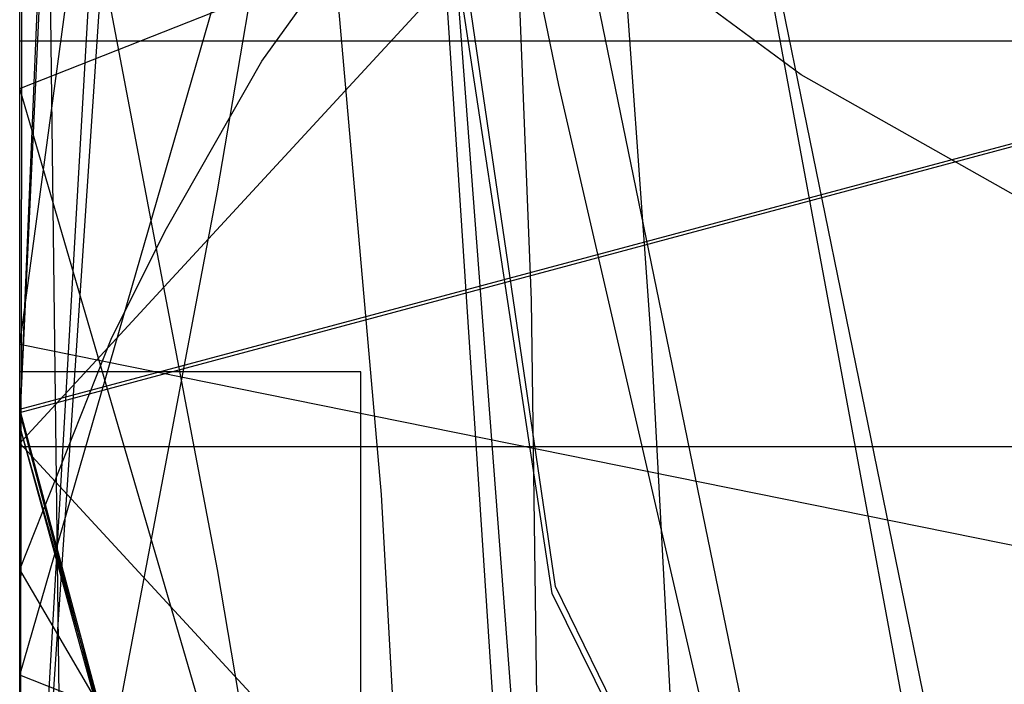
# Model space of a CAD drawing. Header units: millimetres. Extents: x 0 to 1204, y -1 to 532.
# Tile 4 of 16: x 0 to 29, y 16 to 36. Entities that reach past the tile are written whole.
import ezdxf

# ---------------------------------------------------------------- set-up
doc = ezdxf.new("R2010")
doc.units = ezdxf.units.MM
doc.layers.add('1', color=7, linetype='Continuous')

# ---------------------------------------------------------------- blocks, each defined once
blk = doc.blocks.new('PART001')
at = {"layer": '1'}
blk.add_lwpolyline([(248.3, 13), (40, 2.1), (0, 0), (0, 52.1), (0, 228.7), (0, 243.7), (41, 243.7), (325.9, 243.7)], dxfattribs=at)
blk = doc.blocks.new('PART002')
at = {"layer": '1'}
blk.add_lwpolyline([(247.2, 13.5), (40, 2.1), (0, 0), (0, 52.1), (0, 266.9), (0, 281.9), (41, 281.9), (314.5, 281.9)], dxfattribs=at)
blk = doc.blocks.new('PART004')
at = {"layer": '1'}
blk.add_lwpolyline([(0, 35), (440, 35), (440, 0), (0, 0)], close=True, dxfattribs=at)
blk = doc.blocks.new('PART005')
at = {"layer": '1'}
blk.add_lwpolyline([(325.9, 23.1), (41, 23.1), (0, 23.1), (0, 38.1), (0, 214.7), (0, 266.8), (40, 264.7), (248.2, 253.8)], dxfattribs=at)
blk = doc.blocks.new('PART006')
at = {"layer": '1'}
blk.add_lwpolyline([(314.5, 23.1), (41, 23.1), (0, 23.1), (0, 38.1), (0, 252.8), (0, 305), (40, 302.8), (247.2, 291.5)], dxfattribs=at)
blk = doc.blocks.new('PART007')
at = {"layer": '1'}
blk.add_lwpolyline([(57.2, 46.4), (78.6, 23.2), (57.1, 0), (0, 2.7), (0, 43.8)], close=True, dxfattribs=at)
blk = doc.blocks.new('PART008')
at = {"layer": '1'}
blk.add_lwpolyline([(0, 0), (0, 60), (35, 60), (115.6, 60), (160.6, 60), (160.6, 0), (115.6, 0), (35, 0)], close=True, dxfattribs=at)
blk = doc.blocks.new('PART009')
at = {"layer": '1'}
blk.add_lwpolyline([(21.4, 46.4), (78.6, 43.7), (78.6, 2.6), (21.4, 0), (0, 23.2)], close=True, dxfattribs=at)
blk = doc.blocks.new('PART010')
at = {"layer": '1'}
blk.add_lwpolyline([(315.5, 82.8), (6.4, 0), (0, 24.1), (309.1, 107)], close=True, dxfattribs=at)
blk = doc.blocks.new('PART012')
at = {"layer": '1'}
blk.add_lwpolyline([(230, 67.6), (11.8, 0), (10.6, 21.7), (8.3, 48), (6.1, 66.9), (4.6, 78.1), (0, 112.1), (40, 120.3), (73.8, 126.8), (92.5, 130.1), (111.2, 133), (130.1, 135.4), (149, 137.2), (161.7, 138), (168.1, 138.2), (172.2, 138.2), (180.1, 138.2), (191.9, 137.8), (220.1, 136.2), (220, 113.9), (230, 113.9)], close=True, dxfattribs=at)
blk = doc.blocks.new('PART013')
at = {"layer": '1'}
blk.add_lwpolyline([(0, 0), (0, 138), (56.2, 138), (84.3, 0)], close=True, dxfattribs=at)
blk = doc.blocks.new('PART016')
at = {"layer": '1'}
blk.add_lwpolyline([(21.4, 0), (0, 23.2), (21.4, 46.4), (78.6, 43.7), (78.6, 2.6)], close=True, dxfattribs=at)
blk = doc.blocks.new('PART017')
at = {"layer": '1'}
blk.add_lwpolyline([(150.7, 60), (150.7, 0), (115.7, 0), (35, 0), (0, 0), (0, 60), (35, 60), (115.7, 60)], close=True, dxfattribs=at)
blk = doc.blocks.new('PART018')
at = {"layer": '1'}
blk.add_lwpolyline([(57.2, 0), (0, 2.7), (0, 43.8), (57.2, 46.4), (78.6, 23.2)], close=True, dxfattribs=at)
blk = doc.blocks.new('PART020')
at = {"layer": '1'}
blk.add_lwpolyline([(409.9, 0.1), (334.9, 0.1), (104.9, 0.1), (79.9, 0.1), (0, 0), (0, 12), (0, 60), (79.9, 60), (104.9, 60), (409.9, 60)], close=True, dxfattribs=at)
blk = doc.blocks.new('PART022')
at = {"layer": '1'}
blk.add_lwpolyline([(440, 35), (440, 0), (0, 0), (0, 35)], close=True, dxfattribs=at)
blk = doc.blocks.new('PART024')
at = {"layer": '1'}
blk.add_lwpolyline([(386.7, 60), (386.7, 0), (346.7, 0), (65, 0), (40, 0), (0, 0), (0, 60), (40, 60), (65, 60), (346.7, 60)], close=True, dxfattribs=at)
blk = doc.blocks.new('PART025')
at = {"layer": '1'}
blk.add_lwpolyline([(239, 50), (233.6, 19.5), (230.5, 0), (46.3, 0), (39.3, 2), (26.1, 6.4), (16.2, 10), (0, 16.4), (9.7, 50)], close=True, dxfattribs=at)
blk = doc.blocks.new('PART027')
at = {"layer": '1'}
blk.add_lwpolyline([(0, 0), (0, 80), (215.4, 80), (215.4, 0)], close=True, dxfattribs=at)
blk = doc.blocks.new('PART030')
at = {"layer": '1'}
blk.add_lwpolyline([(0, 0), (5.8, 30.6), (9.1, 50), (184.1, 50), (195.4, 46.3), (208.7, 41.7), (230.6, 33.6), (220.3, 0)], close=True, dxfattribs=at)
blk = doc.blocks.new('PART031')
at = {"layer": '1'}
blk.add_lwpolyline([(0, 0), (0, 35), (440, 35), (440, 0)], close=True, dxfattribs=at)
blk = doc.blocks.new('PART032')
at = {"layer": '1'}
blk.add_lwpolyline([(0, 60), (80, 60), (105, 60), (334.9, 60), (404.9, 60), (404.9, 0), (105, 0), (80, 0), (0, 0)], close=True, dxfattribs=at)
blk = doc.blocks.new('PART033')
at = {"layer": '1'}
blk.add_lwpolyline([(91.2, 0), (22.9, 0), (13.9, 2.8), (7.2, 7.6), (2.6, 14.5), (0, 23.7), (1.9, 69.1), (3.1, 88.6), (4.2, 102.6), (7, 130.5), (9.3, 149.8), (12, 169.2), (15.8, 195.1), (20, 203.6), (25.9, 209.7), (33.6, 213.1), (43, 214), (109.3, 199.8), (100.6, 138.1), (98.3, 119.4), (96.9, 106.2), (94.7, 79.2), (93.6, 60.5), (92.5, 34.2)], close=True, dxfattribs=at)
blk = doc.blocks.new('PART035')
at = {"layer": '1'}
blk.add_lwpolyline([(185, 90), (185, 0), (0, 0), (0, 90)], close=True, dxfattribs=at)
blk = doc.blocks.new('PART036')
at = {"layer": '1'}
blk.add_lwpolyline([(0, 0), (0, 90), (189.9, 90), (189.9, 0)], close=True, dxfattribs=at)
blk = doc.blocks.new('PART037')
at = {"layer": '1'}
blk.add_lwpolyline([(143, 0), (0, 0), (0, 59.9), (143, 59.9)], close=True, dxfattribs=at)
blk = doc.blocks.new('PART038')
at = {"layer": '1'}
blk.add_lwpolyline([(0, 60), (35, 60), (115.6, 60), (160.6, 60), (160.6, 0), (115.6, 0), (35, 0), (0, 0)], close=True, dxfattribs=at)
blk = doc.blocks.new('PART039')
at = {"layer": '1'}
blk.add_lwpolyline([(0, 0), (0, 60), (39.9, 60), (270.9, 60), (295.9, 60), (335.9, 60), (335.9, 0), (295.9, 0), (271, 0), (39.9, 0)], close=True, dxfattribs=at)
blk = doc.blocks.new('PART043')
at = {"layer": '1'}
blk.add_lwpolyline([(115.1, 8.4), (100.3, 9), (85.5, 9.3), (70.8, 9), (56, 8), (44.1, 6.7), (31.4, 4.9), (27.3, 3.9), (19.4, 1.9), (11.4, 0), (0, 19.5), (2.7, 26.3), (4.3, 29.5), (7.1, 34.4), (10.4, 39), (14.1, 43.3), (16.6, 46.1), (19.4, 48.7), (22.2, 51.1), (30, 55.6), (34.1, 57.4), (38.4, 58.9), (42.8, 60.1), (47.2, 61.1)], dxfattribs=at)
blk = doc.blocks.new('PART044')
at = {"layer": '1'}
blk.add_lwpolyline([(239, 0), (9.8, 0), (0, 33.6), (16.2, 40), (26.1, 43.6), (39.4, 48), (46.4, 50), (230.6, 50), (233.7, 30.5)], close=True, dxfattribs=at)
blk = doc.blocks.new('PART045')
at = {"layer": '1'}
blk.add_lwpolyline([(150.6, 0), (115.6, 0), (35, 0), (0, 0), (0, 60), (35, 60), (115.6, 60), (150.6, 60)], close=True, dxfattribs=at)
blk = doc.blocks.new('PART046')
at = {"layer": '1'}
blk.add_lwpolyline([(315.6, 82.9), (6.5, 0), (0, 24.2), (309.1, 107)], close=True, dxfattribs=at)
blk = doc.blocks.new('PART048')
at = {"layer": '1'}
blk.add_lwpolyline([(0, 50), (220.3, 50), (230.7, 16.5), (208.8, 8.3), (195.4, 3.7), (184.1, 0), (9.1, 0), (5.8, 19.5)], close=True, dxfattribs=at)
blk = doc.blocks.new('PART049')
at = {"layer": '1'}
blk.add_lwpolyline([(230.1, 70.6), (230.1, 24.3), (220.1, 24.3), (220.1, 2), (191.9, 0.4), (180.1, 0.1), (172.2, 0.1), (168.1, 0), (161.7, 0.2), (149, 1.1), (130.1, 2.8), (111.3, 5.2), (92.5, 8.1), (73.9, 11.4), (40, 18), (0, 26.1), (4.6, 60.1), (6.1, 71.3), (8.3, 90.2), (10.6, 116.5), (11.8, 138.2)], close=True, dxfattribs=at)
blk = doc.blocks.new('PART050')
at = {"layer": '1'}
blk.add_lwpolyline([(440, 0), (0, 0), (0, 35), (440, 35)], close=True, dxfattribs=at)
blk = doc.blocks.new('PART051')
at = {"layer": '1'}
blk.add_lwpolyline([(129.1, 17.3), (103.6, 16.5), (94.9, 16.5), (86.1, 16.8), (77.2, 17.5), (65.5, 19), (59.7, 20.1), (52, 21.9), (44.5, 24.1), (37.1, 26.8), (29.8, 30.1), (22.9, 34), (16.4, 38.8), (12.1, 42.8), (8.4, 46.9), (0, 56.1), (6, 86.6), (26.3, 83), (35.6, 82.3), (45.3, 82.1), (72.4, 82.1), (99.5, 82.9), (126.6, 84)], dxfattribs=at)
blk = doc.blocks.new('PART053')
at = {"layer": '1'}
blk.add_lwpolyline([(247.4, 3.7), (237.5, 3), (213.3, 1.7), (180.7, 0.5), (139.5, 0), (90, 0.1), (40.1, 0.6), (0, 1.1), (10.1, 152.1), (15.7, 224.5), (55.4, 219.2), (180.9, 202.3), (259.8, 191.6)], dxfattribs=at)
blk = doc.blocks.new('PART060')
at = {"layer": '1'}
blk.add_lwpolyline([(0, 60), (143, 60), (143, 0), (0, 0)], close=True, dxfattribs=at)
blk = doc.blocks.new('PART062')
at = {"layer": '1'}
blk.add_lwpolyline([(34.4, 109.1), (37.1, 92.2), (40.4, 75), (48.2, 38.2), (56, 1.3), (50.1, 0), (23.1, 6.1), (12.5, 57.8), (7.4, 82.7), (4.5, 99.4), (1.7, 120.5)], dxfattribs=at)
blk = doc.blocks.new('PART063')
at = {"layer": '1'}
blk.add_lwpolyline([(32.7, 113.1), (34.1, 102.5), (36.7, 86.7), (39.7, 70.7), (42.9, 55.3), (46.8, 38), (55.1, 1.3), (49.3, 0), (22.3, 5.5), (15.8, 33.7), (11.2, 56), (9.3, 65.1), (5.4, 85.5), (4.1, 93.4), (1.5, 113.2)], dxfattribs=at)
blk = doc.blocks.new('PART064')
at = {"layer": '1'}
blk.add_lwpolyline([(78.2, 112), (81.1, 104.9), (86.6, 93.7), (93.7, 80.8), (105, 60.9), (99.8, 57.9), (58.6, 0), (15.2, 12.1), (15, 27.4), (14.5, 40), (13.7, 52.7), (13, 61), (12.1, 68.1), (11.2, 75.2), (5.3, 115.9)], dxfattribs=at)
blk = doc.blocks.new('PART065')
at = {"layer": '1'}
blk.add_lwpolyline([(0, 0), (0, 190), (80, 190), (80, 0)], close=True, dxfattribs=at)
blk = doc.blocks.new('PART066')
at = {"layer": '1'}
blk.add_lwpolyline([(0, 90), (190, 90), (190, 0), (0, 0)], close=True, dxfattribs=at)
blk = doc.blocks.new('PART067')
at = {"layer": '1'}
blk.add_lwpolyline([(0, 0), (0, 148), (56.5, 148), (83.9, 0)], close=True, dxfattribs=at)
blk = doc.blocks.new('PART068')
at = {"layer": '1'}
blk.add_lwpolyline([(386.6, 0), (346.6, 0), (65, 0), (40, 0), (0, 0), (0, 60), (40, 60), (65, 60), (346.6, 60), (386.6, 60)], close=True, dxfattribs=at)
blk = doc.blocks.new('PART069')
at = {"layer": '1'}
blk.add_lwpolyline([(0, 60), (40, 60), (271, 60), (296, 60), (336, 60), (336, 0), (296, 0), (271, 0), (40, 0), (0, 0)], close=True, dxfattribs=at)
blk = doc.blocks.new('PART070')
at = {"layer": '1'}
blk.add_lwpolyline([(0, 80), (225.6, 80), (225.6, 0), (0, 0)], close=True, dxfattribs=at)
blk = doc.blocks.new('PART074')
at = {"layer": '1'}
blk.add_lwpolyline([(79, 115.2), (82.6, 107.1), (89, 94.3), (96.2, 81.7), (107.8, 61.7), (102.7, 58.7), (62.9, 0), (19.3, 11.3), (18.5, 26.3), (17.6, 39), (16.4, 51.7), (15.4, 60), (14.4, 67.1), (13.3, 74.8), (5.2, 126.7)], dxfattribs=at)
blk = doc.blocks.new('PART075')
at = {"layer": '1'}
blk.add_lwpolyline([(247.2, 4.5), (236.4, 3.7), (209.8, 2.1), (192, 1.2), (175.2, 0.6), (135.6, 0), (88, 0.1), (40, 0.6), (0, 1), (10.1, 177), (14.9, 250.1), (54.6, 244.6), (180.1, 227.3), (258.7, 216.2)], dxfattribs=at)
blk = doc.blocks.new('PART076')
at = {"layer": '1'}
blk.add_lwpolyline([(0, 71.5), (227.1, 137.8), (228.4, 116.2), (230.8, 90), (233, 71.2), (234.6, 60.2), (239.4, 26.2), (195.8, 17.8), (159, 11.1), (138.7, 7.8), (118.3, 4.9), (97.8, 2.5), (70.4, 0.4), (63.4, 0.1), (57.3, 0), (45.8, 0.2), (35.2, 0.8), (10, 3), (10, 25.3), (0, 25.3)], close=True, dxfattribs=at)
blk = doc.blocks.new('PART077')
at = {"layer": '1'}
blk.add_lwpolyline([(91, 0), (22.8, 0), (13.8, 2.8), (7, 7.7), (2.5, 14.6), (0, 23.7), (2, 66.5), (3.2, 85), (4.3, 98.2), (7, 124.4), (9.3, 142.6), (11.9, 160.8), (15.6, 185.2), (19.8, 193.7), (25.7, 199.7), (33.5, 203.1), (42.8, 204), (109.2, 189.8), (100.6, 131.8), (98.4, 114.2), (97, 101.8), (94.8, 76.5), (93.7, 58.9), (92.5, 34.1)], close=True, dxfattribs=at)
blk = doc.blocks.new('PART079')
at = {"layer": '1'}
blk.add_lwpolyline([(80, 0), (0, 0), (0, 185), (80, 185)], close=True, dxfattribs=at)
blk = doc.blocks.new('PART080')
at = {"layer": '1'}
blk.add_lwpolyline([(27.9, 8.9), (0, 145.4), (40.4, 145.4), (87.4, 165.4), (121.2, 0)], close=True, dxfattribs=at)
blk = doc.blocks.new('PART081')
at = {"layer": '1'}
blk.add_lwpolyline([(167.4, 3.4), (161.1, 2.3), (154.8, 1.5), (148.4, 1), (122.6, 0.2), (70.7, 0.6), (20.3, 0.3), (0, 0), (0.1, 55.2), (80.3, 55.7), (107.4, 55.1), (134.5, 54.8), (161.6, 55.4)], dxfattribs=at)
blk = doc.blocks.new('PART082')
at = {"layer": '1'}
blk.add_lwpolyline([(27.1, 9), (0, 155.4), (40.4, 155.4), (87.8, 173.6), (120, 0)], close=True, dxfattribs=at)
blk = doc.blocks.new('PART083')
at = {"layer": '1'}
blk.add_lwpolyline([(258.7, 33.8), (180.1, 22.8), (54.6, 5.5), (14.9, 0), (10.1, 73), (0, 249.1), (40.1, 249.5), (88, 250), (135.6, 250.1), (175.2, 249.4), (192.1, 248.8), (209.8, 248), (236.5, 246.4), (247.3, 245.6)], dxfattribs=at)
blk = doc.blocks.new('PART084')
at = {"layer": '1'}
blk.add_lwpolyline([(259.8, 33), (180.8, 22.2), (55.4, 5.4), (15.6, 0), (10.1, 72.5), (0, 223.5), (40, 224), (89.9, 224.5), (139.5, 224.6), (180.7, 224), (213.2, 222.9), (237.5, 221.6), (247.3, 220.9)], dxfattribs=at)
blk = doc.blocks.new('PART085')
at = {"layer": '1'}
blk.add_lwpolyline([(0, 190), (80, 190), (80, 0), (0, 0)], close=True, dxfattribs=at)
blk = doc.blocks.new('PART086')
at = {"layer": '1'}
blk.add_lwpolyline([(115.3, 8), (85.7, 5.7), (1.3, 3.8), (0.8, 45.3), (0, 76.5), (9.9, 81.9), (23.7, 89.6), (33, 84.9), (43.4, 80.3), (48.5, 78.4), (53.6, 76.6), (58.7, 75.2), (63.8, 74), (68.9, 73.2), (74, 72.7), (80.1, 72.4), (93.2, 73.1), (105.8, 73.1), (118.5, 73.5)], dxfattribs=at)
blk = doc.blocks.new('PART087')
at = {"layer": '1'}
blk.add_lwpolyline([(0, 0), (0, 80), (225.7, 80), (225.7, 0)], close=True, dxfattribs=at)
blk = doc.blocks.new('PART088')
at = {"layer": '1'}
blk.add_lwpolyline([(354, 0), (274, 0), (249, 0), (70, 0), (0, 0), (0, 60), (249, 60), (274, 60), (354, 60)], close=True, dxfattribs=at)
blk = doc.blocks.new('PART089')
at = {"layer": '1'}
blk.add_lwpolyline([(0, 60), (75.1, 60), (254, 60), (279, 60), (359, 60), (359, 48), (359, 0), (279, 0), (254, 0), (0, 0)], close=True, dxfattribs=at)
blk = doc.blocks.new('PART090')
at = {"layer": '1'}
blk.add_lwpolyline([(0, 80), (215.4, 80), (215.4, 0), (0, 0)], close=True, dxfattribs=at)
blk = doc.blocks.new('PART091')
at = {"layer": '1'}
blk.add_lwpolyline([(185, 0), (0, 0), (0, 90), (185, 90)], close=True, dxfattribs=at)
blk = doc.blocks.new('PART092')
at = {"layer": '1'}
blk.add_lwpolyline([(91, 204.1), (92.5, 169.9), (93.7, 145.1), (94.8, 127.6), (97.1, 102.3), (98.4, 89.8), (100.7, 72.3), (109.2, 14.3), (42.8, 0), (33.5, 1), (25.8, 4.3), (19.8, 10.3), (15.6, 18.8), (11.9, 43.2), (9.3, 61.4), (7, 79.7), (4.3, 105.9), (3.2, 119.1), (2, 137.5), (0, 180.3), (2.5, 189.4), (7.1, 196.4), (13.8, 201.2), (22.8, 204.1)], close=True, dxfattribs=at)
blk = doc.blocks.new('PART093')
at = {"layer": '1'}
blk.add_lwpolyline([(91.1, 214.1), (92.5, 179.8), (93.5, 153.5), (94.6, 134.8), (96.8, 107.9), (98.2, 94.6), (100.5, 76), (109.2, 14.2), (42.9, 0), (33.5, 1), (25.8, 4.4), (19.9, 10.4), (15.7, 19), (11.9, 44.9), (9.2, 64.2), (6.9, 83.6), (4.1, 111.4), (3, 125.4), (1.9, 145), (0, 190.4), (2.5, 199.5), (7.1, 206.5), (13.9, 211.3), (22.8, 214.1)], close=True, dxfattribs=at)
blk = doc.blocks.new('PART094')
at = {"layer": '1'}
blk.add_lwpolyline([(79.9, 185), (79.9, 0), (0, 0), (0, 185)], close=True, dxfattribs=at)

msp = doc.modelspace()

# ---------------------------------------------------------------- block references
for name in ['PART074', 'PART064', 'PART062', 'PART063', 'PART006', 'PART002', 'PART005', 'PART001', 'PART075', 'PART083', 'PART084', 'PART053', 'PART093', 'PART033', 'PART092', 'PART077', 'PART065', 'PART085', 'PART079', 'PART094', 'PART082', 'PART080', 'PART067', 'PART012', 'PART049', 'PART013', 'PART076', 'PART010', 'PART046', 'PART035', 'PART036', 'PART066', 'PART091', 'PART086', 'PART051', 'PART027', 'PART070', 'PART087', 'PART090', 'PART043', 'PART081', 'PART008', 'PART017', 'PART020', 'PART024', 'PART032', 'PART038', 'PART039', 'PART045', 'PART060', 'PART068', 'PART069', 'PART088', 'PART089', 'PART037', 'PART025', 'PART030', 'PART044', 'PART048', 'PART007', 'PART009', 'PART016', 'PART018', 'PART004', 'PART022', 'PART031', 'PART050']:
    msp.add_blockref(name, (0, 0))

doc.saveas('drawing.dxf')
